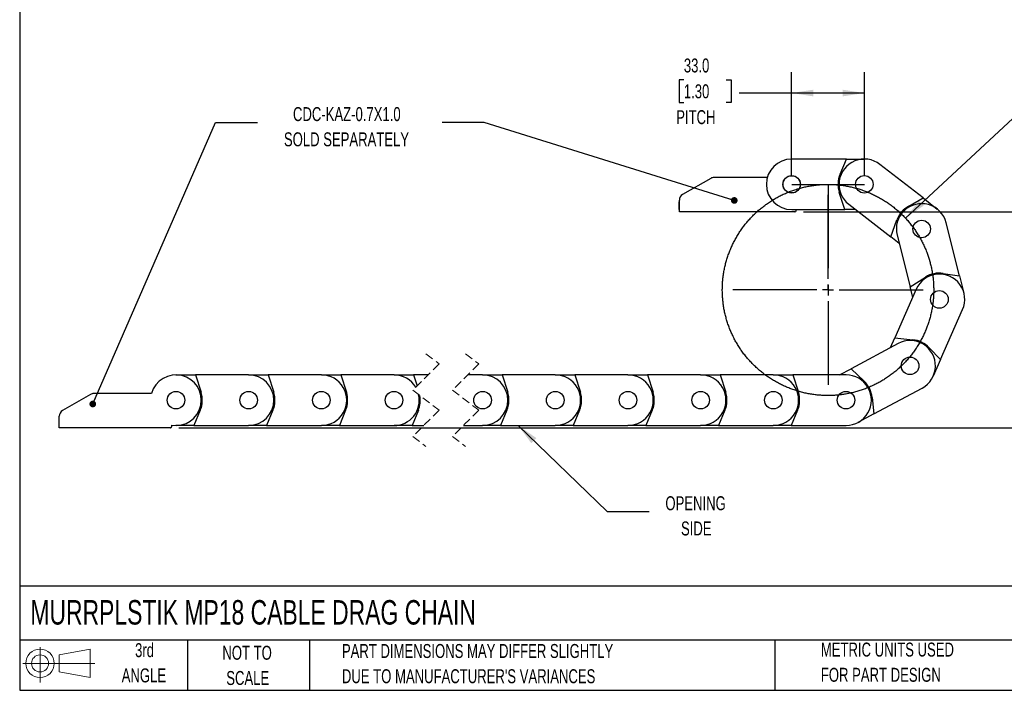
# Model space of a CAD drawing. Header units: millimetres. Extents: x 19 to 819, y 19 to 629.
# Tile 1 of 9: x 19 to 466, y 19 to 324. Entities that reach past the tile are written whole.
import ezdxf

# ---------------------------------------------------------------- set-up
doc = ezdxf.new("R2010")
doc.units = ezdxf.units.MM
doc.header["$LTSCALE"] = 3
doc.linetypes.add('CENTERX2', pattern=[20.32, 12.7, -2.54, 2.54, -2.54])
doc.linetypes.add('HIDDEN', pattern=[1.905, 1.27, -0.635])
doc.layers.add('CENTER', color=40, linetype='CENTERX2')
doc.layers.add('SLD-DEFPOINTS', color=7, linetype='Continuous')
doc.layers.add('DIMENSIONS', color=140, linetype='Continuous', lineweight=25)
doc.layers.add('TEXT', color=140, linetype='Continuous', lineweight=25)
doc.styles.add('SLDTEXTSTYLE0', font='TXT', dxfattribs={"width": 0.7})
doc.dimstyles.new('SLDDIMSTYLE0', dxfattribs={"dimtxt": 6.474023, "dimasz": 9.906, "dimexe": 0, "dimexo": 0.0625, "dimgap": 1.618506, "dimtad": 0, "dimtih": 1, "dimtoh": 1, "dimrnd": 1e-09, "dimzin": 4, "dimdsep": 46, "dimtxsty": 'SLDTEXTSTYLE0', "dimsah": 1, "dimcen": 0, "dimadec": 0, "dimazin": 1, "dimtfac": 1, "dimtofl": 0, "dimtmove": 0, "dimatfit": 3, "dimfxl": 0, "dimfrac": 2, "dimtolj": 1, "dimtzin": 12, "dimarcsym": 0})
doc.dimstyles.new('SLDDIMSTYLE1', dxfattribs={"dimtxt": 6.474023, "dimasz": 9.906, "dimexe": 0, "dimexo": 0.0625, "dimgap": 1.618506, "dimtad": 0, "dimtih": 1, "dimtoh": 1, "dimrnd": 1e-09, "dimzin": 4, "dimdsep": 46, "dimtxsty": 'SLDTEXTSTYLE0', "dimsah": 1, "dimcen": 0.09, "dimadec": 0, "dimazin": 1, "dimtfac": 1, "dimtofl": 0, "dimtmove": 0, "dimatfit": 3, "dimfxl": 0, "dimfrac": 2, "dimtolj": 1, "dimtzin": 12, "dimarcsym": 0})
doc.dimstyles.new('SLDDIMSTYLE2', dxfattribs={"dimtxt": 0.18, "dimasz": 9.906, "dimexe": 0, "dimexo": 0.0625, "dimgap": 0, "dimtad": 0, "dimtih": 1, "dimtoh": 1, "dimdec": 0, "dimrnd": 1e-09, "dimzin": 0, "dimdsep": 46, "dimtxsty": 'Standard', "dimsah": 1, "dimcen": 0.09, "dimadec": 0, "dimazin": 0, "dimtfac": 9.906, "dimtdec": 0, "dimtofl": 0, "dimtmove": 0, "dimatfit": 3, "dimfxl": 0, "dimfrac": 2, "dimtolj": 1, "dimtzin": 0, "dimarcsym": 0})
doc.dimstyles.new('SLDDIMSTYLE3', dxfattribs={"dimtxt": 0.18, "dimasz": 3.048, "dimexe": 0, "dimexo": 0.0625, "dimgap": 0, "dimtad": 0, "dimtih": 1, "dimtoh": 1, "dimdec": 0, "dimrnd": 1e-09, "dimzin": 0, "dimdsep": 46, "dimtxsty": 'Standard', "dimblk1": 'DOT', "dimblk2": 'DOT', "dimsah": 1, "dimcen": 0.09, "dimadec": 0, "dimazin": 0, "dimtfac": 3.048, "dimtdec": 0, "dimtofl": 0, "dimtmove": 0, "dimatfit": 3, "dimldrblk": 'DOT', "dimfxl": 0, "dimfrac": 2, "dimtolj": 1, "dimtzin": 0, "dimarcsym": 0})

# ---------------------------------------------------------------- blocks, each defined once
blk = doc.blocks.new('Block11')
at = {"color": 7, "linetype": 'Continuous', "lineweight": 18}
for p, q in [((7.77, 15.93), (7.77, 0)), ((16.44, 12.5), (30.53, 15.1)), ((30.53, 15.1), (30.53, 2.19)), ((16.44, 4.79), (16.44, 12.5)), ((0, 8.65), (32.62, 8.65)), ((16.44, 4.79), (30.53, 2.19))]:
    blk.add_line(p, q, dxfattribs=at)
for radius in [6.45, 3.86]:
    blk.add_circle((7.77, 8.65), radius, dxfattribs=at)
blk = doc.blocks.new('Block12')
at = {"layer": 'SLD-DEFPOINTS'}
blk.add_blockref('Block11', (0, 0), dxfattribs=at)
blk = doc.blocks.new('SW_BROKEN_VIEW_0')
at = {"color": 0, "linetype": 'CENTERX2'}
for p, q in [((0, 0), (33, 0)), ((16.5, 0), (16.5, -48))]:
    blk.add_line(p, q, dxfattribs=at)
at = {"color": 0}
blk.add_open_spline([(62.4, -33.97), (61.76, -32), (61.03, -30.07), (60.21, -28.17), (59.32, -26.31), (58.35, -24.49), (57.3, -22.71), (56.17, -20.98), (54.97, -19.3), (53.7, -17.67), (52.36, -16.1), (50.96, -14.58), (49.49, -13.13), (47.96, -11.74), (46.37, -10.42), (44.72, -9.17), (43.03, -8), (41.28, -6.89), (39.49, -5.86), (37.66, -4.91), (35.78, -4.04), (33.87, -3.25), (31.93, -2.55), (29.96, -1.93), (27.97, -1.39), (25.95, -0.94), (23.92, -0.58), (21.87, -0.3), (19.81, -0.11), (17.75, -0.02), (15.69, -0.01), (13.62, -0.09), (11.56, -0.25), (9.51, -0.51), (7.48, -0.86), (5.46, -1.29), (3.46, -1.81), (1.48, -2.41), (-0.47, -3.1), (-2.38, -3.87), (-4.26, -4.72), (-6.11, -5.66), (-7.91, -6.67), (-9.66, -7.76), (-11.37, -8.92), (-13.02, -10.15), (-14.63, -11.46), (-16.17, -12.83), (-17.65, -14.27), (-19.07, -15.77), (-20.42, -17.33), (-21.71, -18.95), (-22.92, -20.62), (-24.07, -22.34), (-25.13, -24.11), (-26.12, -25.92), (-27.03, -27.78), (-27.86, -29.67), (-28.61, -31.59), (-29.27, -33.55), (-29.85, -35.53), (-30.35, -37.54), (-30.75, -39.56), (-31.07, -41.6), (-31.3, -43.66), (-31.45, -45.72), (-31.5, -47.78), (-31.46, -49.85), (-31.34, -51.91), (-31.13, -53.96), (-30.83, -56.01), (-30.44, -58.04), (-29.96, -60.05), (-29.4, -62.03), (-28.76, -64), (-28.03, -65.93), (-27.21, -67.83), (-26.32, -69.69), (-25.35, -71.51), (-24.3, -73.29), (-23.17, -75.02), (-21.97, -76.7), (-20.7, -78.33), (-19.36, -79.9), (-17.96, -81.42), (-16.49, -82.87), (-14.96, -84.26), (-13.37, -85.58), (-11.72, -86.83), (-10.03, -88), (-8.28, -89.11), (-6.49, -90.14), (-4.66, -91.09), (-2.78, -91.96), (-0.87, -92.75), (1.07, -93.45), (3.04, -94.07), (5.03, -94.61), (7.05, -95.06), (9.08, -95.42), (11.13, -95.7), (13.19, -95.89), (15.25, -95.98), (17.31, -95.99), (19.38, -95.91), (21.44, -95.75), (23.49, -95.49), (25.52, -95.14), (27.54, -94.71), (29.54, -94.19), (31.52, -93.59), (33.47, -92.9), (35.38, -92.13), (37.26, -91.28), (39.11, -90.34), (40.91, -89.33), (42.66, -88.24), (44.37, -87.08), (46.02, -85.85), (47.63, -84.54), (49.17, -83.17), (50.65, -81.73), (52.07, -80.23), (53.42, -78.67), (54.71, -77.05), (55.92, -75.38), (57.07, -73.66), (58.13, -71.89), (59.12, -70.08), (60.03, -68.22), (60.86, -66.33), (61.61, -64.41), (62.27, -62.45), (62.85, -60.47), (63.35, -58.46), (63.75, -56.44), (64.07, -54.4), (64.3, -52.34), (64.45, -50.28), (64.5, -48.22), (64.46, -46.15), (64.34, -44.09), (64.13, -42.04), (63.83, -39.99), (63.44, -37.96), (62.96, -35.95), (62.4, -33.97), (62.6, -34.63), (62.4, -33.97)], degree=3, knots=[0, 0, 0, 0, 0.006849, 0.013699, 0.020548, 0.027397, 0.034246, 0.041096, 0.047945, 0.054794, 0.061644, 0.068493, 0.075342, 0.082192, 0.089041, 0.09589, 0.10274, 0.109589, 0.116438, 0.123288, 0.130137, 0.136986, 0.143836, 0.150685, 0.157534, 0.164383, 0.171233, 0.178082, 0.184931, 0.191781, 0.19863, 0.205479, 0.212329, 0.219178, 0.226027, 0.232877, 0.239726, 0.246575, 0.253425, 0.260274, 0.267123, 0.273973, 0.280822, 0.287671, 0.29452, 0.30137, 0.308219, 0.315068, 0.321918, 0.328767, 0.335616, 0.342466, 0.349315, 0.356164, 0.363014, 0.369863, 0.376712, 0.383562, 0.390411, 0.39726, 0.40411, 0.410959, 0.417808, 0.424657, 0.431507, 0.438356, 0.445205, 0.452055, 0.458904, 0.465753, 0.472603, 0.479452, 0.486301, 0.493151, 0.5, 0.506849, 0.513699, 0.520548, 0.527397, 0.534247, 0.541096, 0.547945, 0.554794, 0.561644, 0.568493, 0.575342, 0.582192, 0.589041, 0.59589, 0.60274, 0.609589, 0.616438, 0.623288, 0.630137, 0.636986, 0.643836, 0.650685, 0.657534, 0.664383, 0.671233, 0.678082, 0.684932, 0.691781, 0.69863, 0.705479, 0.712329, 0.719178, 0.726027, 0.732877, 0.739726, 0.746575, 0.753425, 0.760274, 0.767123, 0.773973, 0.780822, 0.787671, 0.794521, 0.80137, 0.808219, 0.815069, 0.821918, 0.828767, 0.835616, 0.842466, 0.849315, 0.856164, 0.863014, 0.869863, 0.876712, 0.883562, 0.890411, 0.89726, 0.90411, 0.910959, 0.917808, 0.924658, 0.931507, 0.938356, 0.945205, 0.952055, 0.958904, 0.965753, 0.972603, 0.979452, 0.986301, 0.993151, 1, 1, 1, 1], dxfattribs=at)
blk = doc.blocks.new('_D')
at = {"layer": 'DIMENSIONS'}
for p, q in [((520.83, 296.52), (518.66, 296.52)), ((518.66, 296.52), (518.66, 286.23)), ((540.07, 296.52), (542.24, 296.52)), ((542.24, 296.52), (542.24, 286.23)), ((421.21, 233.7), (478.64, 287.12)), ((478.64, 287.12), (495.31, 287.12)), ((518.66, 286.23), (520.83, 286.23)), ((542.24, 286.23), (540.07, 286.23))]:
    blk.add_line(p, q, dxfattribs=at)
blk.add_solid([(421.21, 233.7), (429.5, 239.33), (427.43, 241.56)], dxfattribs=at)
at = {"layer": 'DIMENSIONS', "char_height": 6.35, "attachment_point": 1, "style": 'SLDTEXTSTYLE0'}
for s, insert in [('R48.0', (517.89, 306.15)), ('1.89', (520.83, 294.41)), ('BEND RADIUS', (500.07, 282.68))]:
    blk.add_mtext(s, dxfattribs=dict(at, insert=insert))
blk = doc.blocks.new('_D_1')
at = {"layer": 'DIMENSIONS'}
for p, q in [((369.56, 252.82), (369.56, 300.03)), ((402.56, 252.82), (402.56, 300.03)), ((320.61, 296.56), (318.44, 296.56)), ((318.44, 296.56), (318.44, 286.28)), ((339.85, 296.56), (342.02, 296.56)), ((342.02, 296.56), (342.02, 286.28)), ((318.44, 286.28), (320.61, 286.28)), ((342.02, 286.28), (339.85, 286.28)), ((369.56, 290.51), (345.65, 290.51)), ((402.56, 290.51), (369.56, 290.51))]:
    blk.add_line(p, q, dxfattribs=at)
for points in [[(369.56, 290.51), (379.47, 288.98), (379.47, 292.03)], [(402.56, 290.51), (392.66, 292.03), (392.66, 288.98)]]:
    blk.add_solid(points, dxfattribs=at)
at = {"layer": 'DIMENSIONS', "char_height": 6.35, "attachment_point": 1, "style": 'SLDTEXTSTYLE0'}
for s, insert in [('33.0', (320.61, 306.2)), ('1.30', (320.61, 294.46)), ('PITCH', (317.14, 282.72))]:
    blk.add_mtext(s, dxfattribs=dict(at, insert=insert))
blk = doc.blocks.new('_D_2')
at = {"layer": 'DIMENSIONS'}
for p, q in [((374.87, 236.51), (508.28, 236.51)), ((498.76, 236.51), (498.76, 199.66)), ((489.14, 187.92), (486.97, 187.92)), ((486.97, 187.92), (486.97, 177.63)), ((508.38, 187.92), (510.55, 187.92)), ((510.55, 187.92), (510.55, 177.63)), ((486.97, 177.63), (489.14, 177.63)), ((498.76, 138.31), (498.76, 176.18)), ((510.55, 177.63), (508.38, 177.63)), ((91.32, 138.31), (508.28, 138.31))]:
    blk.add_line(p, q, dxfattribs=at)
for points in [[(498.76, 236.51), (497.23, 226.6), (500.28, 226.6)], [(498.76, 138.31), (500.28, 148.22), (497.23, 148.22)]]:
    blk.add_solid(points, dxfattribs=at)
at = {"layer": 'DIMENSIONS', "char_height": 6.35, "attachment_point": 1, "style": 'SLDTEXTSTYLE0'}
for s, insert in [('96.0', (489.14, 197.55)), ('3.78', (489.14, 185.82))]:
    blk.add_mtext(s, dxfattribs=dict(at, insert=insert))
blk = doc.blocks.new('_Dot')
at = {"color": 0, "linetype": 'ByBlock', "lineweight": -2}
blk.add_line((-0.5, 0), (-1, 0), dxfattribs=at)
at = {"color": 0, "linetype": 'ByBlock', "const_width": 0.5}
blk.add_lwpolyline([(-0.25, 0, 1), (0.25, 0, 1)], format="xyb", close=True, dxfattribs=at)
blk = doc.blocks.new('SW_CENTERMARKSYMBOL_0')
at = {"layer": 'CENTER', "color": 0}
for p, q in [((0, 5.08), (0, 50.54)), ((-5.08, 0), (-50.54, 0)), ((0, 0), (-2.54, 0)), ((0, 0), (0, 2.54)), ((0, 0), (0, -2.54)), ((0, 0), (2.54, 0)), ((5.08, 0), (50.54, 0)), ((0, -5.08), (0, -50.54))]:
    blk.add_line(p, q, dxfattribs=at)

msp = doc.modelspace()

# ---------------------------------------------------------------- linework, layer by layer
for p, q in [((394.393, 260.508), (369.564, 260.508)), ((391.524, 253.582), (394.393, 260.508)), ((394.393, 260.508), (402.564, 260.508)), ((429.216, 242.812), (409.635, 258.078)), ((332.8, 251.727), (320.064, 244.375)), ((358.496, 252.129), (334.3, 252.129)), ((318.564, 236.508), (318.564, 241.776)), ((393.706, 237.508), (391.186, 245.355)), ((422.695, 239.113), (429.216, 242.812)), ((429.216, 242.812), (435.66, 237.788)), ((318.364, 241.108), (318.364, 237.508)), ((318.364, 241.108), (318.564, 241.108)), ((318.364, 237.508), (318.564, 237.508)), ((369.564, 237.508), (393.706, 237.508)), ((371.564, 237.008), (371.564, 237.508)), ((398.611, 237.508), (393.706, 237.508)), ((395.494, 239.939), (414.533, 225.096)), ((371.064, 236.508), (318.564, 236.508)), ((414.533, 225.096), (417.37, 232.833)), ((445.799, 207.445), (439.742, 231.524)), ((418.401, 222.08), (414.533, 225.096)), ((417.437, 225.913), (423.326, 202.501)), ((423.326, 202.501), (430.321, 206.859)), ((438.381, 208.538), (445.799, 207.445)), ((445.799, 207.445), (447.792, 199.52)), ((426.119, 201.36), (416.368, 179.276)), ((424.522, 197.744), (423.326, 202.501)), ((437.131, 169.357), (447.159, 192.07)), ((414.387, 174.788), (416.368, 179.276)), ((416.368, 179.276), (424.564, 178.411)), ((417.87, 176.658), (396.601, 165.237)), ((431.953, 174.78), (437.131, 169.357)), ((437.131, 169.357), (433.831, 161.882)), ((90.012, 162.414), (98.871, 162.414)), ((98.871, 162.414), (101.39, 154.567)), ((123.012, 162.414), (98.871, 162.414)), ((123.012, 162.414), (131.871, 162.414)), ((131.871, 162.414), (134.39, 154.567)), ((156.012, 162.414), (131.871, 162.414)), ((156.012, 162.414), (164.871, 162.414)), ((164.871, 162.414), (167.39, 154.567)), ((189.012, 162.414), (164.871, 162.414)), ((189.012, 162.414), (197.871, 162.414)), ((197.871, 162.414), (199.48, 157.4)), ((204.494, 162.414), (197.871, 162.414)), ((229.237, 162.414), (222.494, 162.414)), ((229.237, 162.414), (238.096, 162.414)), ((238.096, 162.414), (240.615, 154.567)), ((262.237, 162.414), (238.096, 162.414)), ((262.237, 162.414), (271.096, 162.414)), ((271.096, 162.414), (273.615, 154.567)), ((295.237, 162.414), (271.096, 162.414)), ((295.237, 162.414), (304.096, 162.414)), ((304.096, 162.414), (306.615, 154.567)), ((328.237, 162.414), (304.096, 162.414)), ((328.237, 162.414), (337.096, 162.414)), ((337.096, 162.414), (339.615, 154.567)), ((361.237, 162.414), (337.096, 162.414)), ((361.237, 162.414), (370.096, 162.414)), ((370.096, 162.414), (372.615, 154.567)), ((394.237, 162.414), (370.096, 162.414)), ((391.345, 162.414), (396.601, 165.237)), ((396.601, 165.237), (402.533, 159.515)), ((51.215, 153.514), (38.512, 146.18)), ((78.911, 153.916), (52.715, 153.916)), ((406.128, 152.109), (406.877, 144.648)), ((406.877, 144.648), (428.751, 156.395)), ((37.012, 138.314), (37.012, 143.582)), ((101.052, 146.341), (98.183, 139.414)), ((134.052, 146.341), (131.183, 139.414)), ((167.052, 146.341), (164.183, 139.414)), ((200.052, 146.341), (197.183, 139.414)), ((240.278, 146.341), (237.409, 139.414)), ((273.278, 146.341), (270.409, 139.414)), ((306.278, 146.341), (303.409, 139.414)), ((339.278, 146.341), (336.409, 139.414)), ((372.278, 146.341), (369.409, 139.414)), ((406.877, 144.648), (399.678, 140.783)), ((88.012, 139.589), (88.012, 138.814)), ((98.183, 139.414), (90.012, 139.414)), ((98.183, 139.414), (123.012, 139.414)), ((131.183, 139.414), (123.012, 139.414)), ((131.183, 139.414), (156.012, 139.414)), ((164.183, 139.414), (156.012, 139.414)), ((164.183, 139.414), (189.012, 139.414)), ((197.183, 139.414), (189.012, 139.414)), ((197.183, 139.414), (202.519, 139.414)), ((220.519, 139.414), (229.237, 139.414)), ((237.409, 139.414), (229.237, 139.414)), ((237.409, 139.414), (262.237, 139.414)), ((270.409, 139.414), (262.237, 139.414)), ((270.409, 139.414), (295.237, 139.414)), ((303.409, 139.414), (295.237, 139.414)), ((303.409, 139.414), (328.237, 139.414)), ((336.409, 139.414), (328.237, 139.414)), ((336.409, 139.414), (361.237, 139.414)), ((369.409, 139.414), (361.237, 139.414)), ((369.409, 139.414), (394.237, 139.414)), ((87.512, 138.314), (37.012, 138.314))]:
    msp.add_line(p, q)
at = {"color": 7, "linetype": 'HIDDEN', "lineweight": 18}
for p, q in [((203.507, 171.939), (209.507, 167.427)), ((221.507, 171.939), (227.507, 167.427)), ((209.507, 167.427), (197.507, 155.427)), ((227.507, 167.427), (215.507, 155.427)), ((197.507, 155.427), (209.507, 146.402)), ((215.507, 155.427), (227.507, 146.402)), ((209.507, 146.402), (197.507, 134.402)), ((227.507, 146.402), (215.507, 134.402)), ((197.507, 134.402), (203.507, 129.889)), ((215.507, 134.402), (221.507, 129.889))]:
    msp.add_line(p, q, dxfattribs=at)
for centre, radius in [((369.564, 249.008), 4), ((369.564, 249.008), 3.9), ((402.564, 249.008), 4), ((428.59, 228.719), 4), ((436.639, 196.715), 4), ((436.639, 196.715), 4), ((423.31, 166.527), 4), ((423.31, 166.527), 4), ((90.012, 150.914), 4), ((123.012, 150.914), 4), ((156.012, 150.914), 4), ((189.012, 150.914), 4), ((229.237, 150.914), 4), ((262.237, 150.914), 4), ((295.237, 150.914), 4), ((328.237, 150.914), 4), ((361.237, 150.914), 4), ((394.237, 150.914), 4)]:
    msp.add_circle(centre, radius)
for centre, radius, start, end in [((369.564, 249.008), 11.5, 90.00014, 269.99986), ((402.564, 249.008), 11.5, 52.05917, 232.05925), ((334.3, 249.129), 3, 89.99971, 119.99993), ((402.564, 249.008), 11.95, 157.49946, 197.80033), ((321.564, 241.776), 3, 120.00085, 179.99882), ((371.064, 237.008), 0.5, 270.00079, 0.00006), ((428.59, 228.719), 11.5, 14.11836, 194.1184), ((428.59, 228.718), 11.95, 119.55909, 159.85905), ((436.639, 196.715), 11.5, 336.17754, 156.17758), ((436.639, 196.715), 11.95, 81.61839, 121.91829), ((423.31, 166.527), 11.5, 298.23667, 118.23681), ((423.31, 166.527), 11.95, 43.67765, 83.97745), ((90.012, 150.914), 11.5, 259.98447, 164.86925), ((123.012, 150.914), 11.5, 270.00014, 89.99986), ((156.012, 150.914), 11.5, 269.99999, 90.00001), ((189.066, 151.105), 11.309, 30.07541, 90.27553), ((229.237, 150.914), 11.5, 270.00006, 89.99994), ((262.237, 150.914), 11.5, 269.99999, 90.00001), ((295.237, 150.914), 11.5, 269.99999, 90.00001), ((328.237, 150.914), 11.5, 269.99999, 90.00001), ((361.237, 150.914), 11.5, 269.99999, 90.00001), ((394.237, 150.914), 11.5, 269.99999, 90.00001), ((394.237, 150.914), 11.95, 5.73671, 46.03666), ((52.715, 150.916), 3, 90.00012, 119.99979), ((90.012, 150.914), 11.95, 337.49946, 17.80033), ((123.012, 150.914), 11.95, 337.50007, 17.80014), ((156.012, 150.914), 11.95, 337.50007, 17.80014), ((189.041, 150.856), 11.442, 269.85608, 12.86601), ((189.195, 150.874), 11.766, 337.34083, 10.26613), ((229.238, 150.914), 11.95, 337.49946, 17.80033), ((262.237, 150.914), 11.95, 337.50007, 17.80014), ((295.237, 150.914), 11.95, 337.50007, 17.80014), ((328.237, 150.914), 11.95, 337.50026, 17.79953), ((361.238, 150.914), 11.95, 337.49946, 17.80033), ((40.012, 143.582), 3, 120.00072, 179.99895), ((87.512, 138.814), 0.5, 269.99569, 0.00516)]:
    msp.add_arc(centre, radius, start, end)
at = {"layer": 'TEXT'}
for p, q in [((19.05, 628.65), (19.05, 19.05)), ((819.15, 66.378), (19.05, 66.378)), ((819.15, 41.91), (19.05, 41.91)), ((95.25, 41.91), (95.25, 19.05)), ((150.635, 41.91), (150.635, 19.05)), ((361.939, 41.91), (361.939, 19.05)), ((19.05, 19.05), (819.15, 19.05))]:
    msp.add_line(p, q, dxfattribs=at)

# ---------------------------------------------------------------- block references
at = {"color": 7, "linetype": 'Continuous'}
msp.add_blockref('SW_BROKEN_VIEW_0', (369.564, 249.008), dxfattribs=at)
at = {"layer": 'CENTER'}
msp.add_blockref('SW_CENTERMARKSYMBOL_0', (386.064, 201.008), dxfattribs=at)
at = {"layer": 'SLD-DEFPOINTS'}
msp.add_blockref('Block12', (20.514, 22.662), dxfattribs=at)

# ---------------------------------------------------------------- texts
at = {"layer": 'TEXT', "style": 'SLDTEXTSTYLE0'}
for s, insert, char_height, attachment_point in [('CDC-KAZ-0.7X1.0', (167.579, 284.111), 6.35, 2), ('SOLD SEPARATELY', (167.431, 272.645), 6.35, 2), ('OPENING', (325.932, 107.257), 6.35, 2), ('SIDE', (326.252, 95.79), 6.35, 2), ('MURRPLSTIK MP18 CABLE DRAG CHAIN', (23.897, 60.056), 11.1125, 1), ('3rd', (75.74, 40.48), 6.35, 2), ('METRIC UNITS USED', (382.813, 40.748), 6.35, 1), ('NOT TO', (122.305, 39.296), 6.35, 2), ('PART DIMENSIONS MAY DIFFER SLIGHTLY', (165.358, 40.102), 6.35, 1), ('ANGLE', (75.447, 29.013), 6.35, 2), ('SCALE', (122.594, 27.829), 6.35, 2), ("DUE TO MANUFACTURER'S VARIANCES", (165.358, 28.636), 6.35, 1), ('FOR PART DESIGN', (382.813, 29.281), 6.35, 1)]:
    msp.add_mtext(s, dxfattribs=dict(at, insert=insert, char_height=char_height, attachment_point=attachment_point))

# ---------------------------------------------------------------- dimensions: what is measured, and where the dimension line sits
at = {"layer": 'DIMENSIONS'}
dim = msp.add_linear_dim(base=(402.564, 290.509), p1=(369.564, 249.008), p2=(402.564, 249.008), text='<>\\PPITCH', dimstyle='SLDDIMSTYLE1', dxfattribs=at)
dim.commit()
dim.dimension.update_dxf_attribs({"geometry": '_D_1', "text_midpoint": (330.232, 290.509), "dimtype": 160})
dim = msp.add_radius_dim(center=(386.064, 201.008), mpoint=(421.211, 233.7), text='<>\\PBEND RADIUS', dimstyle='SLDDIMSTYLE0', dxfattribs=at)
dim.commit()
dim.dimension.update_dxf_attribs({"geometry": '_D', "text_midpoint": (530.452, 290.462), "dimtype": 164})
dim = msp.add_linear_dim(base=(498.759, 138.314), p1=(371.064, 236.508), p2=(87.512, 138.314), angle=90, dimstyle='SLDDIMSTYLE1', dxfattribs=at)
dim.commit()
dim.dimension.update_dxf_attribs({"geometry": '_D_2', "text_midpoint": (498.759, 187.919), "dimtype": 160})

# ---------------------------------------------------------------- leaders
at = {"layer": 'TEXT'}
for points, dimstyle in [([(52.232, 149.186), (107.932, 277.142), (126.982, 277.142)], 'SLDDIMSTYLE3'), ([(343.503, 241.699), (229.9, 277.142), (210.85, 277.142)], 'SLDDIMSTYLE3'), ([(245.379, 139.414), (285.866, 100.262), (304.916, 100.262)], 'SLDDIMSTYLE2')]:
    msp.add_leader(points, dimstyle=dimstyle, dxfattribs=at)

doc.saveas('drawing.dxf')
